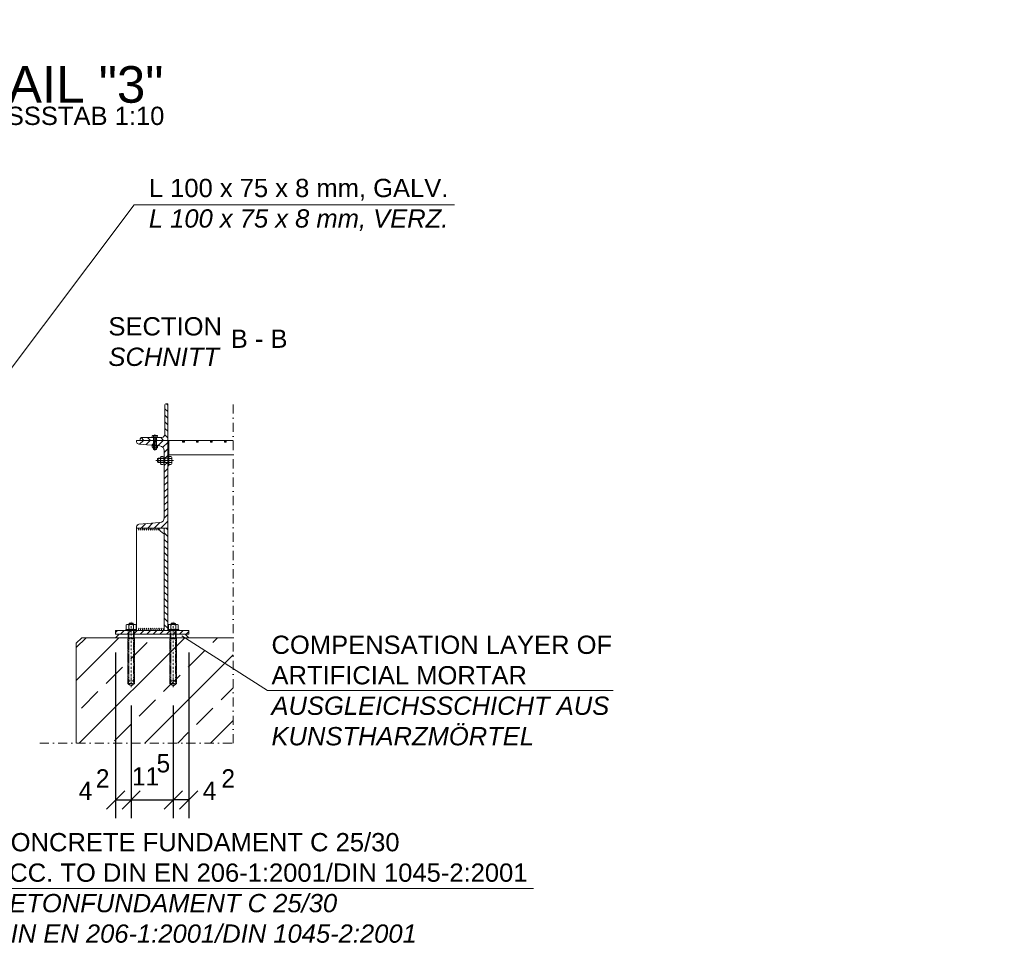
# Model space of a CAD drawing. Header units: millimetres. Extents: x -6178 to 46156, y -8419 to 8560.
# Tile 17 of 256: x 209 to 2901, y -8419 to -5881. Entities that reach past the tile are written whole.
import ezdxf

# ---------------------------------------------------------------- set-up
doc = ezdxf.new("R2010")
doc.units = ezdxf.units.MM
for name, pattern in [('DASHDOT', [1, 0.5, -0.25, 0, -0.25]), ('HIDDEN', [0.375, 0.25, -0.125]), ('STRICHPUNKT', [25.4, 12.7, -6.35, 0, -6.35])]:
    doc.linetypes.add(name, pattern=pattern)
for name, color, linetype, lineweight in [('Bemaßung', 7, 'Continuous', 9), ('Betonfundamente', 7, 'Continuous', 18), ('Dübel', 7, 'Continuous', 9), ('Mutter M12', 7, 'Continuous', 9), ('Mutter M16', 7, 'Continuous', 9), ('Schraffur Stahl', 7, 'Continuous', 5), ('Schrauben M12', 7, 'Continuous', 9), ('Stufen&Podest', 7, 'Continuous', 9), ('Tragegurt', 7, 'Continuous', 20)]:
    doc.layers.add(name, color=color, linetype=linetype, lineweight=lineweight)
for name, color, linetype in [('Beschriftung', 7, 'Continuous'), ('POL_Bema', 7, 'Continuous'), ('Text', 7, 'Continuous')]:
    doc.layers.add(name, color=color, linetype=linetype)
doc.styles.add('Arial_Standard', font='arial.ttf')
doc.styles.add('LBB3.5M1000', font='isocp.shx', dxfattribs={"height": 3.5})
doc.dimstyles.new('DIN', dxfattribs={"dimtxt": 2.5, "dimasz": 2.5, "dimexe": 1.25, "dimexo": 0.625, "dimtad": 1, "dimtih": 1, "dimdec": 4, "dimdsep": 46, "dimlunit": 6, "dimtxsty": 'Standard', "dimcen": 2.5, "dimadec": 0, "dimazin": 0, "dimtfac": 1, "dimtdec": 4, "dimtmove": 0, "dimatfit": 3, "dimfxl": 0, "dimtvp": 1, "dimtolj": 1, "dimtzin": 0, "dimarcsym": 0})

# ---------------------------------------------------------------- blocks, each defined once
blk = doc.blocks.new('_Oblique')
at = {"layer": 'POL_Bema', "color": 0, "lineweight": -2}
blk.add_line((-0.5, -0.5), (0.5, 0.5), dxfattribs=at)
blk = doc.blocks.new('*D84')
at = {"layer": 'Bemaßung', "color": 0, "lineweight": -2, "transparency": 16777216}
for p, q in [((671, -7612.1), (671, -8065.6)), ((628.5, -7757.1), (628.5, -8065.6)), ((671, -8015.6), (628.5, -8015.6))]:
    blk.add_line(p, q, dxfattribs=at)
at = {"layer": 'DEFPOINTS', "color": 0, "transparency": 16777216}
for p in [(671, -7562.1), (628.5, -7707.1), (628.5, -8015.6)]:
    blk.add_point(p, dxfattribs=at)
at = {"layer": 'Bemaßung', "color": 0, "lineweight": -2, "transparency": 16777216, "xscale": 50, "yscale": 50, "zscale": 50, "rotation": 180}
blk.add_blockref('_Oblique', (628.5, -8015.6), dxfattribs=at)
at = {"layer": 'Bemaßung', "color": 0, "lineweight": -2, "transparency": 16777216, "xscale": 50, "yscale": 50, "zscale": 50}
blk.add_blockref('_Oblique', (671, -8015.6), dxfattribs=at)
at = {"layer": 'Bemaßung', "color": 0, "transparency": 16777216, "insert": (727.8, -7990.6), "char_height": 50, "attachment_point": 5}
blk.add_mtext('\\A1;4', dxfattribs=at)
blk = doc.blocks.new('*D85')
at = {"layer": 'Bemaßung', "color": 0, "lineweight": -2, "transparency": 16777216}
for p, q in [((471, -7612.1), (471, -8065.6)), ((513.5, -7757.1), (513.5, -8065.6)), ((471, -8015.6), (513.5, -8015.6))]:
    blk.add_line(p, q, dxfattribs=at)
at = {"layer": 'DEFPOINTS', "color": 0, "transparency": 16777216}
for p in [(471, -7562.1), (513.5, -7707.1), (513.5, -8015.6)]:
    blk.add_point(p, dxfattribs=at)
at = {"layer": 'Bemaßung', "color": 0, "lineweight": -2, "transparency": 16777216, "xscale": 50, "yscale": 50, "zscale": 50, "rotation": 180}
blk.add_blockref('_Oblique', (471, -8015.6), dxfattribs=at)
at = {"layer": 'Bemaßung', "color": 0, "lineweight": -2, "transparency": 16777216, "xscale": 50, "yscale": 50, "zscale": 50}
blk.add_blockref('_Oblique', (513.5, -8015.6), dxfattribs=at)
at = {"layer": 'Bemaßung', "color": 0, "transparency": 16777216, "insert": (388.5, -7990.6), "char_height": 50, "attachment_point": 5}
blk.add_mtext('\\A1;4', dxfattribs=at)
blk = doc.blocks.new('*D86')
at = {"layer": 'Bemaßung', "color": 0, "lineweight": -2, "transparency": 16777216}
for p, q in [((513.5, -7807.1), (513.5, -8065.6)), ((628.5, -7807.1), (628.5, -8065.6)), ((513.5, -8015.6), (628.5, -8015.6))]:
    blk.add_line(p, q, dxfattribs=at)
at = {"layer": 'DEFPOINTS', "color": 0, "transparency": 16777216}
for p in [(513.5, -7757.1), (628.5, -7757.1), (628.5, -8015.6)]:
    blk.add_point(p, dxfattribs=at)
at = {"layer": 'Bemaßung', "color": 0, "lineweight": -2, "transparency": 16777216, "xscale": 50, "yscale": 50, "zscale": 50, "rotation": 180}
blk.add_blockref('_Oblique', (513.5, -8015.6), dxfattribs=at)
at = {"layer": 'Bemaßung', "color": 0, "lineweight": -2, "transparency": 16777216, "xscale": 50, "yscale": 50, "zscale": 50}
blk.add_blockref('_Oblique', (628.5, -8015.6), dxfattribs=at)
at = {"layer": 'Bemaßung', "color": 0, "transparency": 16777216, "insert": (552.9, -7951.2), "char_height": 50, "attachment_point": 5}
blk.add_mtext('\\A1;11', dxfattribs=at)

msp = doc.modelspace()

# ---------------------------------------------------------------- hatches: boundary and pattern name
at = {"lineweight": 5}
h = msp.add_hatch(dxfattribs=at)
h.set_pattern_fill('ANSI31', color=256, scale=4, angle=90)
edge = h.paths.add_edge_path()
edge.add_arc((597.46342, -7016.14279), 8, 270, 360)
edge.add_line((605.46342, -7016.14279), (605.46342, -6936.14279))
edge.add_arc((609.46342, -6936.14279), 4, 90, 180, ccw=False)
edge.add_line((609.46342, -6932.14279), (613.46342, -6932.14279))
edge.add_line((613.46342, -6932.14279), (613.46342, -7032.14279))
edge.add_line((613.46342, -7032.14279), (538.46342, -7032.14279))
edge.add_line((538.46342, -7032.14279), (538.46342, -7028.14279))
edge.add_arc((542.46342, -7028.14279), 4, 90, 180, ccw=False)
edge.add_line((542.46342, -7024.14279), (597.46342, -7024.14279))
h = msp.add_hatch(dxfattribs=at)
h.set_pattern_fill('ANSI31', color=256, scale=4, angle=90)
h.paths.add_polyline_path([(613.46342, -7272.14279), (603.98836, -7272.14279), (603.98836, -7552.14279), (613.46342, -7552.14279)])
at = {"layer": 'Betonfundamente', "lineweight": 9}
h = msp.add_hatch(dxfattribs=at)
h.set_pattern_fill('ANSI33', color=256, scale=20, style=0)
h.set_pattern_definition([(45, (-13137.6, -4845.84), (-89.8026, 89.8026), []), (45, (-13047.8, -4845.84), (-89.8026, 89.8026), [63.5, -31.75])])
h.paths.add_polyline_path([(792.44515, -7860.44627), (792.44515, -7572.14279), (378.46342, -7572.14279), (363.46342, -7587.14279), (363.46342, -7860.44627)])
at = {"layer": 'Schraffur Stahl', "lineweight": 5}
h = msp.add_hatch(dxfattribs=at)
h.set_pattern_fill('ANSI31', color=256, scale=4, style=0)
h.paths.add_polyline_path([(613.46342, -7032.14279), (613.46342, -7272.14279), (528.46342, -7272.14279), (528.46342, -7268.33503, -0.4041981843), (534.59255, -7261.69598), (592.02505, -7257.10139, 0.3908059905), (603.98836, -7244.14279), (603.98836, -7060.14279, 0.3925961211), (592.02505, -7047.18419), (534.59255, -7042.58959, -0.3975944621), (528.46174, -7036.09849), (528.46342, -7032.14279)], flags=0)
at = {"layer": 'Schraffur Stahl'}
h = msp.add_hatch(dxfattribs=at)
h.set_pattern_fill('ANSI31', color=256, scale=0.5, angle=90, style=0)
h.set_pattern_definition([(135, (-14874902.139, 2504798.409), (-1.12253201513, -1.12253201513), [])])
h.paths.add_polyline_path([(658.99806, -7033.47674), (658.99806, -7033.39863), (657.46969, -7032.62112, 0.1056252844), (655.23027, -7032.14279), (654.56431, -7033.48883, 0.115286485), (653.99806, -7035.91783), (655.32148, -7036.59103, 0.1152094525), (657.74672, -7037.16621), (658.50967, -7035.6173, 0.1087610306)])
h = msp.add_hatch(dxfattribs=at)
h.set_pattern_fill('ANSI31', color=256, scale=0.5, angle=90, style=0)
h.set_pattern_definition([(135, (-14874864.039, 2504798.409), (-1.12253201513, -1.12253201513), [])])
h.paths.add_polyline_path([(697.09806, -7033.47674), (697.09806, -7033.39863), (695.56969, -7032.62112, 0.1056252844), (693.33027, -7032.14279), (692.66431, -7033.48883, 0.115286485), (692.09806, -7035.91783), (693.42148, -7036.59103, 0.1152094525), (695.84672, -7037.16621), (696.60967, -7035.6173, 0.1087610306)])
h = msp.add_hatch(dxfattribs=at)
h.set_pattern_fill('ANSI31', color=256, scale=0.5, angle=90, style=0)
h.set_pattern_definition([(135, (-14874825.939, 2504798.409), (-1.12253201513, -1.12253201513), [])])
h.paths.add_polyline_path([(735.19806, -7033.47674), (735.19806, -7033.39863), (733.66969, -7032.62112, 0.1056252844), (731.43027, -7032.14279), (730.76431, -7033.48883, 0.115286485), (730.19806, -7035.91783), (731.52148, -7036.59103, 0.1152094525), (733.94672, -7037.16621), (734.70967, -7035.6173, 0.1087610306)])
h = msp.add_hatch(dxfattribs=at)
h.set_pattern_fill('ANSI31', color=256, scale=0.5, angle=90, style=0)
h.set_pattern_definition([(135, (-14874787.839, 2504798.409), (-1.12253201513, -1.12253201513), [])])
h.paths.add_polyline_path([(773.29806, -7033.47674), (773.29806, -7033.39863), (771.76969, -7032.62112, 0.1056252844), (769.53027, -7032.14279), (768.86431, -7033.48883, 0.115286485), (768.29806, -7035.91783), (769.62148, -7036.59103, 0.1152094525), (772.04672, -7037.16621), (772.80967, -7035.6173, 0.1087610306)])
at = {"layer": 'Schraffur Stahl', "lineweight": 5}
h = msp.add_hatch(dxfattribs=at)
h.set_pattern_fill('ANSI31', color=256, scale=4, style=0)
h.paths.add_polyline_path([(670.96342, -7552.14279), (470.96342, -7552.14279), (470.96342, -7562.14279), (670.96342, -7562.14279)], flags=0)

# ---------------------------------------------------------------- linework, layer by layer
at = {"layer": 'Betonfundamente'}
for p, q in [((363.46342, -7587.14279), (378.46342, -7572.14279)), ((363.46342, -7587.14279), (363.46342, -7860.44627)), ((378.46342, -7572.14279), (792.44515, -7572.14279))]:
    msp.add_line(p, q, dxfattribs=at)
at = {"layer": 'Dübel', "linetype": 'DASHDOT', "lineweight": 9, "ltscale": 50}
for p, q in [((792.44515, -7860.44627), (792.44515, -6932.14279)), ((263.46342, -7860.44627), (792.44515, -7860.44627))]:
    msp.add_line(p, q, dxfattribs=at)
at = {"layer": 'Dübel', "linetype": 'Continuous'}
for p, q in [((507.66342, -7533.14279), (508.66342, -7532.14279)), ((507.66342, -7536.14279), (507.66342, -7533.14279)), ((519.26342, -7533.14279), (507.66342, -7533.14279)), ((508.66342, -7532.14279), (518.26342, -7532.14279)), ((510.56342, -7536.14279), (510.56342, -7533.14279)), ((516.36342, -7533.14279), (516.36342, -7536.14279)), ((518.26342, -7532.14279), (519.26342, -7533.14279)), ((519.26342, -7533.14279), (519.26342, -7536.14279)), ((622.66342, -7533.14279), (623.66342, -7532.14279)), ((622.66342, -7536.14279), (622.66342, -7533.14279)), ((634.26342, -7533.14279), (622.66342, -7533.14279)), ((623.66342, -7532.14279), (633.26342, -7532.14279)), ((625.56342, -7536.14279), (625.56342, -7533.14279)), ((631.36342, -7533.14279), (631.36342, -7536.14279)), ((633.26342, -7532.14279), (634.26342, -7533.14279)), ((634.26342, -7533.14279), (634.26342, -7536.14279))]:
    msp.add_line(p, q, dxfattribs=at)
at = {"layer": 'Dübel', "linetype": 'DASHDOT', "ltscale": 10}
for p, q in [((513.46342, -7707.14279), (513.46342, -7526.14279)), ((628.46342, -7707.14279), (628.46342, -7526.14279))]:
    msp.add_line(p, q, dxfattribs=at)
at = {"layer": 'Dübel', "linetype": 'HIDDEN', "ltscale": 10}
for p, q in [((505.46342, -7572.14279), (505.46342, -7552.14279)), ((506.98342, -7572.14279), (506.98342, -7552.14279)), ((519.94342, -7552.14279), (519.94342, -7572.14279)), ((521.46342, -7552.14279), (521.46342, -7572.14279)), ((620.46342, -7572.14279), (620.46342, -7552.14279)), ((621.98342, -7572.14279), (621.98342, -7552.14279)), ((634.94342, -7552.14279), (634.94342, -7572.14279)), ((636.46342, -7552.14279), (636.46342, -7572.14279)), ((504.46342, -7698.14279), (504.46342, -7572.14279)), ((504.46342, -7572.14279), (522.46342, -7572.14279)), ((513.46342, -7572.14279), (505.46342, -7572.14279)), ((521.46342, -7574.64279), (505.46342, -7574.64279)), ((505.46342, -7574.64279), (505.46342, -7697.14279)), ((521.46342, -7574.64279), (505.46342, -7574.64279)), ((505.76342, -7574.64279), (505.76342, -7572.14279)), ((505.76342, -7572.14279), (521.16342, -7572.14279)), ((506.98342, -7574.64279), (506.98342, -7692.45135)), ((521.46342, -7572.14279), (513.46342, -7572.14279)), ((519.94342, -7574.64279), (519.94342, -7692.45135)), ((521.16342, -7572.14279), (521.16342, -7574.64279)), ((521.46342, -7697.14279), (521.46342, -7574.64279)), ((522.46342, -7572.14279), (522.46342, -7698.14279)), ((619.46342, -7698.14279), (619.46342, -7572.14279)), ((619.46342, -7572.14279), (637.46342, -7572.14279)), ((628.46342, -7572.14279), (620.46342, -7572.14279)), ((636.46342, -7574.64279), (620.46342, -7574.64279)), ((620.46342, -7574.64279), (620.46342, -7697.14279)), ((636.46342, -7574.64279), (620.46342, -7574.64279)), ((620.76342, -7574.64279), (620.76342, -7572.14279)), ((620.76342, -7572.14279), (636.16342, -7572.14279)), ((621.98342, -7574.64279), (621.98342, -7692.45135)), ((636.46342, -7572.14279), (628.46342, -7572.14279)), ((634.94342, -7574.64279), (634.94342, -7692.45135)), ((636.16342, -7572.14279), (636.16342, -7574.64279)), ((636.46342, -7697.14279), (636.46342, -7574.64279)), ((637.46342, -7572.14279), (637.46342, -7698.14279)), ((513.46342, -7703.55053), (504.46342, -7698.14279)), ((522.46342, -7698.14279), (504.46342, -7698.14279)), ((505.46342, -7697.14279), (521.46342, -7697.14279)), ((522.46342, -7698.14279), (513.46342, -7703.55053)), ((628.46342, -7703.55053), (619.46342, -7698.14279)), ((637.46342, -7698.14279), (619.46342, -7698.14279)), ((620.46342, -7697.14279), (636.46342, -7697.14279)), ((637.46342, -7698.14279), (628.46342, -7703.55053))]:
    msp.add_line(p, q, dxfattribs=at)
for centre in [(513.46342, -7697.14283), (628.46342, -7697.14283)]:
    msp.add_arc(centre, 8, 0.00028601, 179.99971399, dxfattribs=at)
at = {"layer": 'Mutter M12', "linetype": 'HIDDEN'}
for p, q in [((571.15032, -7048.23883), (571.15032, -7050.90494)), ((572.81698, -7046.57216), (573.1402, -7046.57216)), ((572.81698, -7046.57216), (584.10986, -7046.57216)), ((572.81698, -7052.57161), (573.1402, -7052.57161)), ((572.81698, -7052.57161), (584.10986, -7052.57161)), ((574.80687, -7048.23883), (574.80687, -7050.90494)), ((582.11997, -7048.23883), (582.11997, -7050.90494)), ((584.10986, -7046.57216), (583.78664, -7046.57216)), ((584.10986, -7052.57161), (583.78664, -7052.57161)), ((585.77652, -7050.90494), (585.77652, -7048.23883))]:
    msp.add_line(p, q, dxfattribs=at)
at = {"layer": 'Mutter M12'}
for p, q in [((593.41228, -7078.67313), (593.41228, -7079.15796)), ((593.41228, -7078.67313), (593.41228, -7095.61244)), ((599.91145, -7076.17313), (595.91228, -7076.17313)), ((602.41145, -7078.67313), (602.41145, -7079.15796)), ((602.41145, -7078.67313), (602.41145, -7095.61244)), ((593.41228, -7095.61244), (593.41228, -7095.12761)), ((599.91145, -7081.65796), (595.91228, -7081.65796)), ((599.91145, -7092.62761), (595.91228, -7092.62761)), ((595.91228, -7098.11244), (599.91145, -7098.11244)), ((602.41145, -7095.61244), (602.41145, -7095.12761))]:
    msp.add_line(p, q, dxfattribs=at)
at = {"layer": 'Mutter M12', "linetype": 'HIDDEN'}
for centre, start, end in [((572.81698, -7048.23883), 90, 180), ((572.81698, -7050.90494), 180, 270), ((573.1402, -7048.23883), 360, 90), ((573.1402, -7050.90494), 270, 360), ((576.47353, -7048.23883), 90, 180), ((576.47353, -7050.90494), 180, 270), ((580.4533, -7048.23883), 360, 90), ((580.4533, -7050.90494), 270, 360), ((583.78664, -7048.23883), 90, 180), ((583.78664, -7050.90494), 180, 270), ((584.10986, -7048.23883), 360, 90), ((584.10986, -7050.90494), 270, 360)]:
    msp.add_arc(centre, 1.66667, start, end, dxfattribs=at)
at = {"layer": 'Mutter M12'}
for centre, start, end in [((595.91228, -7078.67313), 90, 180), ((595.91228, -7079.15796), 180, 270), ((599.91145, -7078.67313), 360, 90), ((599.91145, -7079.15796), 270, 360), ((595.91228, -7084.15796), 90, 180), ((595.91228, -7090.12761), 180, 270), ((595.91228, -7095.12761), 90, 180), ((595.91228, -7095.61244), 180, 270), ((599.91145, -7084.15796), 360, 90), ((599.91145, -7090.12761), 270, 360), ((599.91145, -7095.12761), 360, 90), ((599.91145, -7095.61244), 270, 360)]:
    msp.add_arc(centre, 2.5, start, end, dxfattribs=at)
at = {"layer": 'Mutter M16', "linetype": 'Continuous'}
for p, q in [((500.08842, -7536.93664), (501.46342, -7536.14279)), ((500.08842, -7536.93664), (500.08842, -7548.34893)), ((501.46342, -7536.14279), (525.46342, -7536.14279)), ((506.77592, -7536.93664), (506.77592, -7548.34893)), ((520.15092, -7536.93664), (520.15092, -7548.34893)), ((525.46342, -7536.14279), (526.83842, -7536.93664)), ((526.83842, -7548.34893), (526.83842, -7536.93664)), ((615.08842, -7536.93664), (616.46342, -7536.14279)), ((615.08842, -7536.93664), (615.08842, -7548.34893)), ((616.46342, -7536.14279), (640.46342, -7536.14279)), ((621.77592, -7536.93664), (621.77592, -7548.34893)), ((635.15092, -7536.93664), (635.15092, -7548.34893)), ((640.46342, -7536.14279), (641.83842, -7536.93664)), ((641.83842, -7548.34893), (641.83842, -7536.93664)), ((498.46342, -7549.14279), (498.46342, -7552.14279)), ((501.46342, -7549.14279), (498.46342, -7549.14279)), ((498.46342, -7552.14279), (528.46342, -7552.14279)), ((500.08842, -7548.34893), (501.46342, -7549.14279)), ((501.46342, -7549.14279), (525.46342, -7549.14279)), ((504.96342, -7549.14279), (504.96342, -7552.14279)), ((521.96342, -7552.14279), (521.96342, -7549.14279)), ((525.46342, -7549.14279), (526.83842, -7548.34893)), ((528.46342, -7549.14279), (525.46342, -7549.14279)), ((528.46342, -7552.14279), (528.46342, -7549.14279)), ((613.46342, -7549.14279), (613.46342, -7552.14279)), ((616.46342, -7549.14279), (613.46342, -7549.14279)), ((613.46342, -7552.14279), (643.46342, -7552.14279)), ((615.08842, -7548.34893), (616.46342, -7549.14279)), ((616.46342, -7549.14279), (640.46342, -7549.14279)), ((619.96342, -7549.14279), (619.96342, -7552.14279)), ((636.96342, -7552.14279), (636.96342, -7549.14279)), ((640.46342, -7549.14279), (641.83842, -7548.34893)), ((643.46342, -7549.14279), (640.46342, -7549.14279)), ((643.46342, -7552.14279), (643.46342, -7549.14279))]:
    msp.add_line(p, q, dxfattribs=at)
for centre, radius, start, end in [((503.43217, -7543.58171), 7.43892, 63.288777, 116.711223), ((513.46342, -7564.70768), 28.5649, 76.46047899, 103.53952101), ((523.49467, -7543.58171), 7.43892, 63.288777, 116.711223), ((618.43217, -7543.58171), 7.43892, 63.288777, 116.711223), ((628.46342, -7564.70768), 28.5649, 76.46047899, 103.53952101), ((638.49467, -7543.58171), 7.43892, 63.288777, 116.711223), ((503.43217, -7541.70387), 7.43892, 243.288777, 296.711223), ((513.46342, -7520.57789), 28.5649, 256.46047899, 283.53952101), ((523.49467, -7541.70387), 7.43892, 243.288777, 296.711223), ((618.43217, -7541.70387), 7.43892, 243.288777, 296.711223), ((628.46342, -7520.57789), 28.5649, 256.46047899, 283.53952101), ((638.49467, -7541.70387), 7.43892, 243.288777, 296.711223)]:
    msp.add_arc(centre, radius, start, end, dxfattribs=at)
at = {"layer": 'Schrauben M12', "linetype": 'HIDDEN'}
for p, q in [((571.15032, -7020.47612), (571.15032, -7024.14279)), ((573.66342, -7024.14279), (571.15032, -7024.14279)), ((572.81698, -7018.80945), (573.1402, -7018.80945)), ((584.10986, -7018.80945), (572.81698, -7018.80945)), ((573.66342, -7024.14279), (585.77652, -7024.14279)), ((574.46342, -7024.94279), (574.46342, -7056.75928)), ((574.80687, -7020.47612), (574.80687, -7024.14279)), ((576.47353, -7018.80945), (580.4533, -7018.80945)), ((582.11997, -7020.47612), (582.11997, -7024.14279)), ((582.46342, -7024.94279), (582.46342, -7056.75928)), ((584.10986, -7018.80945), (583.78664, -7018.80945)), ((585.77652, -7020.47612), (585.77652, -7024.14279)), ((575.13009, -7057.58003), (574.46342, -7056.91336)), ((581.79675, -7057.58003), (575.13009, -7057.58003)), ((582.46342, -7056.91336), (581.79675, -7057.58003)), ((615.26342, -7081.14279), (586.89965, -7081.14279)), ((615.26342, -7093.14279), (586.89965, -7093.14279)), ((605.96342, -7093.14279), (605.96342, -7081.14279))]:
    msp.add_line(p, q, dxfattribs=at)
at = {"layer": 'Schrauben M12', "linetype": 'STRICHPUNKT', "lineweight": 9, "ltscale": 10}
for p, q in [((578.46342, -7060.01162), (578.46342, -7015.90162)), ((581.28609, -7087.14279), (628.82518, -7087.14279))]:
    msp.add_line(p, q, dxfattribs=at)
at = {"layer": 'Schrauben M12', "linetype": 'HIDDEN', "lineweight": 9}
for p, q in [((585.69304, -7045.52089), (571.2338, -7045.52089)), ((571.2338, -7046.18756), (571.2338, -7045.52089)), ((585.69304, -7046.18756), (571.2338, -7046.18756)), ((571.2338, -7046.18756), (571.69487, -7046.57216)), ((585.23197, -7046.57216), (571.69487, -7046.57216)), ((575.13009, -7031.14279), (574.46342, -7030.47612)), ((575.13009, -7031.14279), (575.13009, -7057.42595)), ((581.79675, -7031.14279), (582.46342, -7030.47612)), ((581.79675, -7031.14279), (581.79675, -7057.42595)), ((585.69304, -7046.18756), (585.23197, -7046.57216)), ((585.69304, -7046.18756), (585.69304, -7045.52089)), ((582.46342, -7056.91336), (574.46342, -7056.91336)), ((605.96342, -7082.14279), (585.89965, -7082.14279)), ((605.96342, -7092.14279), (585.89965, -7092.14279)), ((605.96342, -7082.14279), (606.96342, -7081.14279)), ((605.96342, -7092.14279), (606.96342, -7093.14279))]:
    msp.add_line(p, q, dxfattribs=at)
at = {"layer": 'Schrauben M12', "lineweight": 9}
for p, q in [((602.98836, -7076.29836), (602.41145, -7076.98997)), ((602.41145, -7097.2956), (602.41145, -7076.98997)), ((602.98836, -7097.98721), (602.98836, -7076.29836)), ((602.98836, -7076.29836), (603.98836, -7076.29836)), ((603.98836, -7097.98721), (603.98836, -7076.29836)), ((586.89965, -7093.14279), (586.89965, -7081.14279)), ((602.98836, -7097.98721), (602.41145, -7097.2956)), ((602.98836, -7097.98721), (603.98836, -7097.98721))]:
    msp.add_line(p, q, dxfattribs=at)
at = {"layer": 'Schrauben M12'}
for p, q in [((621.96342, -7076.17313), (616.46342, -7076.17313)), ((616.46342, -7079.94279), (616.46342, -7076.17313)), ((616.46342, -7079.94279), (616.46342, -7098.11244)), ((624.46342, -7078.67313), (624.46342, -7079.15796)), ((624.46342, -7095.61244), (624.46342, -7078.67313)), ((585.89965, -7082.14279), (586.89965, -7081.14279)), ((585.89965, -7092.14279), (585.89965, -7082.14279)), ((586.89965, -7093.14279), (585.89965, -7092.14279)), ((621.96342, -7081.65796), (616.46342, -7081.65796)), ((621.96342, -7092.62761), (616.46342, -7092.62761)), ((621.96342, -7098.11244), (616.46342, -7098.11244)), ((624.46342, -7084.15796), (624.46342, -7090.12761)), ((624.46342, -7095.61244), (624.46342, -7095.12761))]:
    msp.add_line(p, q, dxfattribs=at)
at = {"layer": 'Schrauben M12', "linetype": 'HIDDEN'}
for centre, radius, start, end in [((572.81698, -7020.47612), 1.66667, 90, 180), ((573.1402, -7020.47612), 1.66667, 360, 90), ((573.66342, -7024.94279), 0.8, 360, 90), ((576.47353, -7020.47612), 1.66667, 90, 180), ((580.4533, -7020.47612), 1.66667, 360, 90), ((583.78664, -7020.47612), 1.66667, 90, 180), ((583.26342, -7024.94279), 0.8, 90, 180), ((584.10986, -7020.47612), 1.66667, 360, 90), ((615.26342, -7079.94279), 1.2, 270, 360), ((615.26342, -7094.34279), 1.2, 360, 90)]:
    msp.add_arc(centre, radius, start, end, dxfattribs=at)
at = {"layer": 'Schrauben M12'}
for centre, start, end in [((621.96342, -7078.67313), 360, 90), ((621.96342, -7079.15796), 270, 360), ((621.96342, -7084.15796), 360, 90), ((621.96342, -7090.12761), 270, 360), ((621.96342, -7095.12761), 360, 90), ((621.96342, -7095.61244), 270, 360)]:
    msp.add_arc(centre, 2.5, start, end, dxfattribs=at)
at = {"layer": 'Stufen&Podest'}
for p, q in [((613.46342, -7032.14279), (613.46342, -7102.14279)), ((653.99806, -7032.14279), (613.46342, -7032.14279)), ((616.46342, -7032.14279), (616.46342, -7102.14279)), ((653.99806, -7032.14279), (653.99806, -7037.16621)), ((653.99806, -7035.91783), (655.32148, -7036.59103)), ((654.5136, -7036.64464), (653.99806, -7035.91783)), ((658.99806, -7037.16621), (653.99806, -7037.16621)), ((654.3009, -7034.11835), (654.51046, -7032.67323)), ((654.51046, -7032.67323), (655.23027, -7032.14279)), ((654.5136, -7036.64464), (655.90667, -7036.84132)), ((655.23027, -7032.14279), (654.56431, -7033.48883)), ((657.09599, -7032.47007), (658.46408, -7032.66767)), ((657.46969, -7032.62112), (658.99806, -7033.39863)), ((658.50967, -7035.6173), (657.7467, -7037.16623)), ((658.46404, -7036.61463), (657.74673, -7037.16621)), ((658.46404, -7036.61463), (658.66668, -7035.24787)), ((658.46408, -7032.66767), (658.99806, -7033.39863)), ((692.09806, -7032.14279), (658.99806, -7032.14279)), ((658.99806, -7032.14279), (658.99806, -7037.16621)), ((692.09806, -7032.14279), (692.09806, -7037.16621)), ((692.09806, -7035.91783), (693.42148, -7036.59103)), ((692.6136, -7036.64464), (692.09806, -7035.91783)), ((697.09806, -7037.16621), (692.09806, -7037.16621)), ((692.4009, -7034.11835), (692.61046, -7032.67323)), ((692.61046, -7032.67323), (693.33027, -7032.14279)), ((692.6136, -7036.64464), (694.00667, -7036.84132)), ((693.33027, -7032.14279), (692.66431, -7033.48883)), ((695.19599, -7032.47007), (696.56408, -7032.66767)), ((695.56969, -7032.62112), (697.09806, -7033.39863)), ((696.60967, -7035.6173), (695.8467, -7037.16623)), ((696.56404, -7036.61463), (695.84673, -7037.16621)), ((696.56404, -7036.61463), (696.76668, -7035.24787)), ((696.56408, -7032.66767), (697.09806, -7033.39863)), ((730.19806, -7032.14279), (697.09806, -7032.14279)), ((697.09806, -7032.14279), (697.09806, -7037.16621)), ((730.19806, -7032.14279), (730.19806, -7037.16621)), ((730.19806, -7035.91783), (731.52148, -7036.59103)), ((730.7136, -7036.64464), (730.19806, -7035.91783)), ((735.19806, -7037.16621), (730.19806, -7037.16621)), ((730.5009, -7034.11835), (730.71046, -7032.67323)), ((730.71046, -7032.67323), (731.43027, -7032.14279)), ((730.7136, -7036.64464), (732.10667, -7036.84132)), ((731.43027, -7032.14279), (730.76431, -7033.48883)), ((733.29599, -7032.47007), (734.66408, -7032.66767)), ((733.66969, -7032.62112), (735.19806, -7033.39863)), ((734.70967, -7035.6173), (733.9467, -7037.16623)), ((734.66404, -7036.61463), (733.94673, -7037.16621)), ((734.66404, -7036.61463), (734.86668, -7035.24787)), ((734.66408, -7032.66767), (735.19806, -7033.39863)), ((768.29806, -7032.14279), (735.19806, -7032.14279)), ((735.19806, -7032.14279), (735.19806, -7037.16621)), ((768.29806, -7032.14279), (768.29806, -7037.16621)), ((768.29806, -7035.91783), (769.62148, -7036.59103)), ((768.8136, -7036.64464), (768.29806, -7035.91783)), ((773.29806, -7037.16621), (768.29806, -7037.16621)), ((768.6009, -7034.11835), (768.81046, -7032.67323)), ((768.81046, -7032.67323), (769.53027, -7032.14279)), ((768.8136, -7036.64464), (770.20667, -7036.84132)), ((769.53027, -7032.14279), (768.86431, -7033.48883)), ((771.39599, -7032.47007), (772.76408, -7032.66767)), ((771.76969, -7032.62112), (773.29806, -7033.39863)), ((772.80967, -7035.6173), (772.0467, -7037.16623)), ((772.76404, -7036.61463), (772.04673, -7037.16621)), ((772.76404, -7036.61463), (772.96668, -7035.24787)), ((772.76408, -7032.66767), (773.29806, -7033.39863)), ((792.44515, -7032.14279), (773.29806, -7032.14279)), ((773.29806, -7032.14279), (773.29806, -7037.16621)), ((792.44515, -7072.14279), (616.46342, -7072.14279)), ((616.46342, -7102.14279), (613.46342, -7102.14279))]:
    msp.add_line(p, q, dxfattribs=at)
for centre, radius, start, end in [((659.47849, -7035.91493), 5.48043, 153.72469676, 180), ((655.23046, -7037.62322), 5.48043, 65.88388713, 90.00000008), ((657.76566, -7031.68581), 5.48043, 243.51382188, 269.80218059), ((653.89174, -7033.43769), 5.10647, 334.73322045, 0.43817864), ((697.57849, -7035.91493), 5.48043, 153.72469676, 180), ((693.33046, -7037.62322), 5.48043, 65.88388713, 90.00000008), ((695.86566, -7031.68581), 5.48043, 243.51382188, 269.80218059), ((691.99174, -7033.43769), 5.10647, 334.73322045, 0.43817864), ((735.67849, -7035.91493), 5.48043, 153.72469676, 180), ((731.43046, -7037.62322), 5.48043, 65.88388713, 90.00000008), ((733.96566, -7031.68581), 5.48043, 243.51382188, 269.80218059), ((730.09174, -7033.43769), 5.10647, 334.73322045, 0.43817864), ((773.77849, -7035.91493), 5.48043, 153.72469676, 180), ((769.53046, -7037.62322), 5.48043, 65.88388713, 90.00000008), ((772.06566, -7031.68581), 5.48043, 243.51382188, 269.80218059), ((768.19174, -7033.43769), 5.10647, 334.73322045, 0.43817864)]:
    msp.add_arc(centre, radius, start, end, dxfattribs=at)
at = {"layer": 'Text', "lineweight": 9}
for p, q in [((521.89658, -6388.11977), (72.74291, -6984.80408)), ((1397.86203, -6388.11977), (521.89658, -6388.11977)), ((886.59614, -7716.65385), (652.1324, -7566.94115)), ((1831.68551, -7716.6551), (886.59614, -7716.65385)), ((1614.02806, -8257.70095), (117.32451, -8257.70095))]:
    msp.add_line(p, q, dxfattribs=at)
at = {"layer": 'Tragegurt'}
for p, q in [((613.46342, -7032.14279), (528.46342, -7032.14279)), ((528.46342, -7035.95054), (528.46342, -7032.14279)), ((592.02505, -7047.18419), (534.59255, -7042.58959)), ((613.46342, -7032.14279), (613.46342, -7272.14279)), ((603.98836, -7060.14279), (603.98836, -7244.14279)), ((528.46342, -7272.14279), (528.46342, -7268.33503)), ((592.02505, -7257.10139), (534.59255, -7261.69598)), ((528.46342, -7552.14279), (528.46342, -7272.14279)), ((613.46342, -7272.14279), (528.46342, -7272.14279)), ((603.98836, -7272.14279), (603.98836, -7552.14279)), ((613.46342, -7552.14279), (613.46342, -7272.14279)), ((470.96342, -7552.14279), (470.96342, -7562.14279)), ((470.96342, -7552.14279), (670.96342, -7552.14279)), ((470.96342, -7562.14279), (670.96342, -7562.14279)), ((470.96342, -7572.14279), (480.96342, -7562.14279)), ((670.96342, -7572.14279), (660.96342, -7562.14279)), ((670.96342, -7552.14279), (670.96342, -7562.14279))]:
    msp.add_line(p, q, dxfattribs=at)
msp.add_lwpolyline([(597.46342, -7024.14279, 0.4142135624), (605.46342, -7016.14279), (605.46342, -6936.14279, -0.4142135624), (609.46342, -6932.14279), (613.46342, -6932.14279), (613.46342, -7032.14279), (538.46342, -7032.14279), (538.46342, -7028.14279, -0.4142135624), (542.46342, -7024.14279)], format="xyb", close=True, dxfattribs=at)
for centre, radius, start, end in [((534.96342, -7036.09849), 6.50168, 178.69610036, 266.72997791), ((590.98836, -7060.14279), 13, 0, 85.42607874), ((534.96342, -7268.18708), 6.50168, 93.27002209, 181.30389964), ((590.98836, -7244.14279), 13, 274.57392126, 0), ((538.82497, -7273.7567), 5.48538, 162.88917718, 231.63554323), ((544.06755, -7273.7567), 5.48538, 162.88917718, 231.63554323), ((549.31013, -7273.7567), 5.48538, 162.88917718, 231.63554323), ((554.55271, -7273.7567), 5.48538, 162.88917718, 231.63554323), ((559.79529, -7273.7567), 5.48538, 162.88917718, 231.63554323), ((565.03787, -7273.7567), 5.48538, 162.88917718, 231.63554323), ((570.28045, -7273.7567), 5.48538, 162.88917718, 231.63554323), ((575.52303, -7273.7567), 5.48538, 162.88917718, 231.63554323), ((580.76561, -7273.7567), 5.48538, 162.88917718, 231.63554323), ((586.00819, -7273.7567), 5.48538, 162.88917718, 231.63554323), ((591.25077, -7273.7567), 5.48538, 162.88917718, 231.63554323), ((538.82497, -7550.52887), 5.48538, 128.36445677, 197.11082282), ((544.06755, -7550.52887), 5.48538, 128.36445677, 197.11082282), ((549.31013, -7550.52887), 5.48538, 128.36445677, 197.11082282), ((554.55271, -7550.52887), 5.48538, 128.36445677, 197.11082282), ((559.79529, -7550.52887), 5.48538, 128.36445677, 197.11082282), ((565.03787, -7550.52887), 5.48538, 128.36445677, 197.11082282), ((570.28045, -7550.52887), 5.48538, 128.36445677, 197.11082282), ((575.52303, -7550.52887), 5.48538, 128.36445677, 197.11082282), ((580.76561, -7550.52887), 5.48538, 128.36445677, 197.11082282), ((586.00819, -7550.52887), 5.48538, 128.36445677, 197.11082282), ((591.25077, -7550.52887), 5.48538, 128.36445677, 197.11082282), ((596.49335, -7550.52887), 5.48538, 128.36445677, 197.11082282), ((601.73593, -7550.52887), 5.48538, 128.36445677, 197.11082282), ((606.97851, -7550.52887), 5.48538, 128.36445677, 197.11082282)]:
    msp.add_arc(centre, radius, start, end, dxfattribs=at)
for centre, major_axis, start_param, end_param in [((599.26637, -7276.86478), (-9.89012, 9.89012), 0.6799130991, 2.4616795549), ((523.74143, -7547.4208), (9.89012, 9.89012), 0.6799130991, 0.8388680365), ((618.18541, -7547.4208), (9.89012, -9.89012), 2.3027246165, 2.4616795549)]:
    msp.add_ellipse(centre, major_axis=major_axis, ratio=0.4774453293, start_param=start_param, end_param=end_param, dxfattribs=at)

# ---------------------------------------------------------------- texts
at = {"layer": 'Bemaßung', "char_height": 50, "attachment_point": 5}
for s, insert in [('\\A1;5', (601.49252, -7915.75627)), ('\\A1;2', (435.52203, -7956.74805)), ('\\A1;2', (778.83088, -7956.74805))]:
    msp.add_mtext(s, dxfattribs=dict(at, insert=insert))
at = {"layer": 'Beschriftung', "attachment_point": 1, "style": 'LBB3.5M1000'}
for s, insert, char_height, width in [('\\pi100.47;{\\fArial|b0|i0|c0|p34;\\H0.5x;DETAIL "2"}', (-5361.57918, -5881.43389), 200, 888.3914863), ('\\pi73.559;{\\fArial|b0|i0|c0|p34;\\H0.5x;DETAIL "3"}', (-176.54116, -6008.56737), 200, 834.5667764), ('\\pi55.331;{\\fArial|b0|i0|c0|p34;SCALE/MASSSTAB 1:10}', (-235.19141, -6119.4879), 50, 888.3914863), ('{\\fArial|b0|i0|c0|p34;SECTION\\P\\fArial|b0|i1|c0|p34;SCHNITT}', (451.22363, -6695.19453), 50, 794.5557066), ('{\\fArial|b0|i0|c0|p34;B - B}', (785.74663, -6729.09321), 50, 665.3434054)]:
    msp.add_mtext(s, dxfattribs=dict(at, insert=insert, char_height=char_height, width=width))
at = {"layer": 'Text', "char_height": 50, "attachment_point": 4, "style": 'Arial_Standard'}
for s, insert, width in [('L 100 x 75 x 8 mm, GALV.\\P{\\fArial|b0|i1|c0|p34;L 100 x 75 x 8 mm, VERZ.}', (561.81233, -6388.11977), 1004.4151971), ('COMPENSATION LAYER OF\\PARTIFICIAL MORTAR\\P{\\fArial|b0|i1|c0|p34;AUSGLEICHSSCHICHT AUS\\PKUNSTHARZMÖRTEL}', (897.13618, -7716.6551), 1493.0588407), ('CONCRETE FUNDAMENT C 25/30\\PACC. TO DIN EN 206-1:2001/DIN 1045-2:2001\\P{\\fArial|b0|i1|c0|p34;BETONFUNDAMENT C 25/30\\PDIN EN 206-1:2001/DIN 1045-2:2001}', (133.57303, -8256.60294), 1493.0588407)]:
    msp.add_mtext(s, dxfattribs=dict(at, insert=insert, width=width))

# ---------------------------------------------------------------- dimensions: what is measured, and where the dimension line sits
at = {"layer": 'Bemaßung'}
dim = msp.add_linear_dim(base=(513.46342, -8015.64679), p1=(470.96342, -7562.14279), p2=(513.46342, -7707.14279), angle=180, text='4', dimstyle='DIN', override={"dimscale": 100, "dimtxt": 0.5, "dimasz": 0.5, "dimexe": 0.5, "dimexo": 0.5, "dimgap": 0, "dimtih": 0, "dimdec": 2, "dimblk1": 'Oblique', "dimblk2": 'Oblique', "dimsah": 1, "dimtmove": 2}, dxfattribs=at)
dim.commit()
dim.dimension.update_dxf_attribs({"geometry": '*D85', "text_midpoint": (388.53337, -7990.62583), "dimtype": 160})
for p1, p2, text, picture, middle in [((670.96342, -7562.14279), (628.46342, -7707.14279), '4', '*D84', (727.84827, -7990.62583)), ((513.46342, -7757.14279), (628.46342, -7757.14279), '11', '*D86', (552.86834, -7951.23113))]:
    dim = msp.add_linear_dim(base=(628.46342, -8015.64679), p1=p1, p2=p2, text=text, dimstyle='DIN', override={"dimscale": 100, "dimtxt": 0.5, "dimasz": 0.5, "dimexe": 0.5, "dimexo": 0.5, "dimgap": 0, "dimtih": 0, "dimdec": 2, "dimblk1": 'Oblique', "dimblk2": 'Oblique', "dimsah": 1, "dimtmove": 2}, dxfattribs=at)
    dim.commit()
    dim.dimension.update_dxf_attribs({"geometry": picture, "text_midpoint": middle, "dimtype": 160})

doc.saveas('drawing.dxf')
